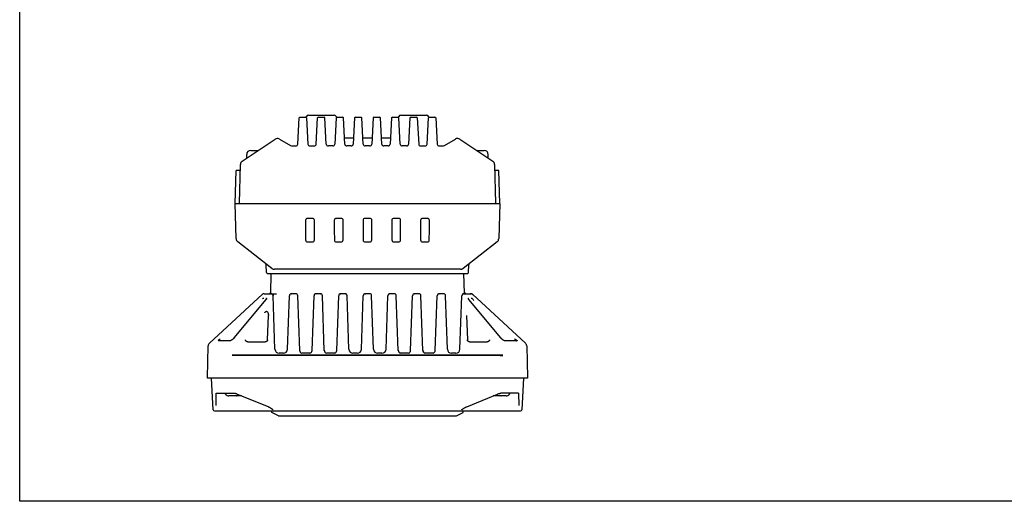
# Model space of a CAD drawing. Header units: millimetres. Extents: x 23 to 422, y -17 to 288.
# Tile 1 of 4: x 23 to 263, y -17 to 100. Entities that reach past the tile are written whole.
import ezdxf

# ---------------------------------------------------------------- set-up
doc = ezdxf.new("R2010")
doc.units = ezdxf.units.MM
doc.header["$LTSCALE"] = 23.1
doc.layers.get('0').update_dxf_attribs({"linetype": 'CONTINUOUS'})
doc.layers.add('00_COMPONENTS', color=7, linetype='CONTINUOUS')

msp = doc.modelspace()

# ---------------------------------------------------------------- linework, layer by layer
msp.add_lwpolyline([(23.486, 288.421), (422.172, 288.421), (422.172, -17.202), (23.486, -17.202)], close=True)
at = {"layer": '00_COMPONENTS', "color": 7}
for p, q in [((93.82, 76.776), (100.085, 76.776)), ((116.32, 76.776), (122.585, 76.776)), ((91.227, 69.75), (91.559, 76.087)), ((91.759, 76.276), (93.146, 76.276)), ((93.345, 76.087), (93.677, 69.75)), ((95.727, 69.75), (96.059, 76.087)), ((96.259, 76.276), (97.646, 76.276)), ((98.177, 69.75), (97.845, 76.087)), ((100.559, 76.087), (100.227, 69.75)), ((100.759, 76.276), (102.146, 76.276)), ((102.677, 69.75), (102.345, 76.087)), ((105.059, 76.087), (104.727, 69.75)), ((105.259, 76.276), (106.646, 76.276)), ((107.177, 69.75), (106.845, 76.087)), ((109.559, 76.087), (109.227, 69.75)), ((109.759, 76.276), (111.146, 76.276)), ((111.677, 69.75), (111.345, 76.087)), ((114.059, 76.087), (113.727, 69.75)), ((114.259, 76.276), (115.646, 76.276)), ((116.177, 69.75), (115.845, 76.087)), ((118.559, 76.087), (118.227, 69.75)), ((118.759, 76.276), (120.146, 76.276)), ((120.345, 76.087), (120.677, 69.75)), ((122.727, 69.75), (123.059, 76.087)), ((123.259, 76.276), (124.646, 76.276)), ((124.845, 76.087), (125.177, 69.75)), ((77.687, 65.599), (85.688, 70.933)), ((86.739, 70.969), (89.472, 69.408)), ((100.252, 71.276), (100.307, 71.276)), ((102.597, 71.276), (104.807, 71.276)), ((107.097, 71.276), (109.307, 71.276)), ((111.597, 71.276), (113.807, 71.276)), ((126.933, 69.408), (129.666, 70.969)), ((130.716, 70.933), (138.718, 65.599)), ((78.777, 66.326), (78.777, 67.206)), ((79.777, 68.206), (81.597, 68.206)), ((89.763, 69.276), (90.728, 69.276)), ((94.177, 69.276), (95.228, 69.276)), ((99.728, 69.276), (98.677, 69.276)), ((104.228, 69.276), (103.177, 69.276)), ((108.728, 69.276), (107.677, 69.276)), ((113.228, 69.276), (112.177, 69.276)), ((117.728, 69.276), (116.677, 69.276)), ((121.177, 69.276), (122.228, 69.276)), ((125.677, 69.276), (126.641, 69.276)), ((134.807, 68.206), (136.627, 68.206)), ((137.627, 66.326), (137.627, 67.206)), ((76.995, 55.376), (77.242, 64.793)), ((139.162, 64.793), (139.409, 55.376)), ((75.993, 55.276), (76.202, 63.276)), ((77.202, 63.276), (76.202, 63.276)), ((140.202, 63.276), (139.202, 63.276)), ((140.412, 55.276), (140.202, 63.276)), ((76.217, 46.728), (75.993, 55.276)), ((75.993, 55.276), (140.412, 55.276)), ((140.412, 55.276), (140.188, 46.728)), ((93.122, 51.157), (93.123, 49.064)), ((94.783, 51.657), (93.622, 51.657)), ((95.282, 49.064), (95.283, 51.157)), ((100.122, 51.157), (100.123, 49.064)), ((101.783, 51.657), (100.622, 51.657)), ((102.282, 49.064), (102.283, 51.157)), ((107.122, 51.157), (107.123, 49.064)), ((108.783, 51.657), (107.622, 51.657)), ((109.282, 49.064), (109.283, 51.157)), ((114.122, 51.157), (114.123, 49.064)), ((115.783, 51.657), (114.622, 51.657)), ((116.282, 49.064), (116.283, 51.157)), ((121.122, 51.157), (121.123, 49.064)), ((122.783, 51.657), (121.622, 51.657)), ((123.282, 49.064), (123.283, 51.157)), ((93.124, 48.702), (93.141, 46.415)), ((95.263, 46.415), (95.28, 48.702)), ((100.124, 48.702), (100.141, 46.415)), ((102.263, 46.415), (102.28, 48.702)), ((107.124, 48.702), (107.141, 46.415)), ((109.263, 46.415), (109.28, 48.702)), ((114.124, 48.702), (114.141, 46.415)), ((116.263, 46.415), (116.28, 48.702)), ((121.124, 48.702), (121.141, 46.415)), ((123.263, 46.415), (123.28, 48.702)), ((84.937, 39.483), (76.602, 45.965)), ((93.645, 45.919), (94.76, 45.919)), ((100.645, 45.919), (101.76, 45.919)), ((107.645, 45.919), (108.76, 45.919)), ((114.645, 45.919), (115.76, 45.919)), ((121.645, 45.919), (122.76, 45.919)), ((139.802, 45.965), (131.473, 39.487)), ((83.595, 38.469), (83.53, 40.35)), ((130.859, 39.276), (85.545, 39.276)), ((132.809, 38.469), (132.875, 40.35)), ((83.795, 38.276), (132.609, 38.276)), ((84.649, 33.476), (84.775, 38.276)), ((131.63, 38.276), (131.756, 33.464)), ((69.729, 21.31), (82.659, 33.194)), ((75.716, 22.551), (83.5, 31.897)), ((82.997, 33.326), (85.01, 33.326)), ((83.5, 31.897), (83.506, 31.904)), ((84.471, 33.338), (84.428, 33.329)), ((84.935, 33.276), (86.052, 33.276)), ((85.202, 33.276), (85.216, 32.87)), ((85.675, 19.791), (85.219, 32.844)), ((88.73, 19.791), (89.185, 32.844)), ((89.59, 33.326), (89.684, 33.326)), ((90.719, 33.326), (89.685, 33.326)), ((90.794, 33.326), (90.814, 33.326)), ((91.685, 19.506), (91.219, 32.844)), ((94.72, 19.511), (95.185, 32.844)), ((95.59, 33.326), (95.684, 33.326)), ((96.719, 33.326), (95.685, 33.326)), ((96.794, 33.326), (96.814, 33.326)), ((97.685, 19.506), (97.219, 32.844)), ((100.72, 19.511), (101.185, 32.844)), ((101.59, 33.326), (101.684, 33.326)), ((102.719, 33.326), (101.685, 33.326)), ((102.794, 33.326), (102.814, 33.326)), ((103.675, 19.791), (103.219, 32.844)), ((106.73, 19.791), (107.185, 32.844)), ((107.59, 33.326), (107.684, 33.326)), ((108.719, 33.326), (107.685, 33.326)), ((108.794, 33.326), (108.814, 33.326)), ((109.675, 19.791), (109.219, 32.844)), ((112.73, 19.791), (113.185, 32.844)), ((113.59, 33.326), (113.684, 33.326)), ((114.719, 33.326), (113.685, 33.326)), ((114.794, 33.326), (114.814, 33.326)), ((115.685, 19.506), (115.219, 32.844)), ((118.72, 19.511), (119.185, 32.844)), ((119.59, 33.326), (119.684, 33.326)), ((120.719, 33.326), (119.685, 33.326)), ((120.794, 33.326), (120.814, 33.326)), ((121.685, 19.506), (121.219, 32.844)), ((124.72, 19.511), (125.185, 32.844)), ((125.59, 33.326), (125.684, 33.326)), ((126.719, 33.326), (125.685, 33.326)), ((126.794, 33.326), (126.814, 33.326)), ((127.675, 19.791), (127.219, 32.844)), ((130.73, 19.791), (131.185, 32.844)), ((131.395, 33.326), (133.407, 33.326)), ((131.741, 33.49), (131.74, 33.492)), ((131.793, 33.419), (131.771, 33.442)), ((131.821, 33.394), (131.793, 33.419)), ((131.934, 33.338), (131.893, 33.352)), ((131.983, 33.402), (131.951, 33.423)), ((132.014, 33.384), (131.983, 33.402)), ((132.044, 33.369), (132.014, 33.384)), ((132.787, 32.028), (132.788, 32.021)), ((132.799, 32.002), (132.794, 32.012)), ((133.523, 33.276), (133.599, 33.276)), ((133.746, 33.194), (146.676, 21.31)), ((83.85, 22.066), (84.059, 28.054)), ((132.345, 28.054), (132.554, 22.066)), ((71.936, 21.855), (71.933, 21.856)), ((74.702, 21.853), (71.969, 21.853)), ((74.719, 21.854), (74.701, 21.853)), ((74.838, 21.871), (74.821, 21.867)), ((74.856, 21.879), (74.822, 21.864)), ((78.486, 22.081), (78.486, 22.089)), ((78.799, 21.668), (78.767, 21.684)), ((79.045, 21.615), (83.321, 21.615)), ((83.598, 21.686), (83.579, 21.676)), ((132.554, 22.065), (132.554, 22.066)), ((132.814, 21.682), (132.795, 21.692)), ((132.986, 21.623), (132.963, 21.628)), ((133.083, 21.615), (137.366, 21.615)), ((137.644, 21.687), (137.612, 21.671)), ((140.709, 22.525), (140.688, 22.551)), ((144.436, 21.853), (141.703, 21.853)), ((141.724, 21.826), (141.718, 21.826)), ((69.203, 12.856), (69.406, 20.6)), ((146.999, 20.6), (147.201, 12.856)), ((140.488, 18.326), (75.916, 18.326)), ((140.487, 18.276), (75.917, 18.276)), ((87.73, 18.826), (86.674, 18.826)), ((94.213, 18.826), (92.191, 18.826)), ((100.213, 18.826), (98.191, 18.826)), ((105.73, 18.826), (104.674, 18.826)), ((111.73, 18.826), (110.674, 18.826)), ((118.213, 18.826), (116.191, 18.826)), ((124.213, 18.826), (122.191, 18.826)), ((129.73, 18.826), (128.674, 18.826)), ((69.202, 12.776), (69.204, 12.858)), ((147.202, 12.776), (69.202, 12.776)), ((69.203, 12.856), (147.201, 12.856)), ((70.622, 5.06), (70.218, 12.776)), ((146.186, 12.776), (145.782, 5.06)), ((147.2, 12.856), (147.202, 12.776)), ((71.326, 6.103), (71.378, 9.102)), ((71.463, 9.108), (75.681, 9.108)), ((74.254, 8.484), (74.255, 8.49)), ((75.602, 8.476), (74.427, 8.476)), ((75.602, 8.476), (75.602, 8.49)), ((75.757, 9.105), (75.821, 9.098)), ((76.402, 8.49), (76.402, 8.476)), ((77.545, 8.476), (76.402, 8.476)), ((76.499, 8.906), (83.983, 5.831)), ((132.396, 5.82), (139.905, 8.906)), ((140.002, 8.476), (138.859, 8.476)), ((139.905, 8.906), (139.983, 8.937)), ((140.002, 8.476), (140.002, 8.49)), ((144.935, 9.108), (140.723, 9.108)), ((140.802, 8.49), (140.802, 8.476)), ((141.977, 8.476), (140.802, 8.476)), ((142.15, 8.49), (142.151, 8.484)), ((145.026, 9.101), (145.079, 6.103)), ((145.069, 9.091), (145.071, 9.09)), ((83.983, 5.831), (84.097, 5.781)), ((84.097, 5.781), (84.203, 5.732)), ((84.566, 5.533), (84.636, 5.49)), ((84.636, 5.49), (84.691, 5.455)), ((84.691, 5.455), (84.745, 5.421)), ((131.272, 5.163), (131.304, 5.186)), ((131.466, 5.296), (131.514, 5.328)), ((131.734, 5.468), (131.838, 5.533)), ((131.838, 5.533), (131.876, 5.557)), ((131.876, 5.557), (131.977, 5.616)), ((70.922, 4.776), (145.483, 4.776)), ((84.902, 4.376), (84.902, 4.776)), ((86.527, 3.576), (84.902, 4.376)), ((86.527, 3.576), (129.877, 3.576)), ((129.877, 3.576), (131.502, 4.376)), ((131.502, 4.376), (131.502, 4.776))]:
    msp.add_line(p, q, dxfattribs=at)
for points in [[(83.615, 32.088), (83.614, 32.084), (83.612, 32.074), (83.606, 32.059), (83.598, 32.041), (83.587, 32.019), (83.572, 31.994), (83.554, 31.966), (83.532, 31.936), (83.506, 31.904)], [(83.615, 32.084), (83.615, 32.087), (83.615, 32.088)], [(84.551, 33.372), (84.512, 33.352), (84.471, 33.338)], [(84.612, 33.419), (84.584, 33.395), (84.551, 33.372)], [(84.649, 33.464), (84.634, 33.443), (84.612, 33.419)], [(84.66, 33.475), (84.663, 33.486), (84.664, 33.492), (84.663, 33.49), (84.659, 33.481), (84.649, 33.464)], [(131.771, 33.442), (131.755, 33.464), (131.746, 33.481), (131.741, 33.49)], [(131.893, 33.352), (131.854, 33.372), (131.821, 33.394)], [(131.951, 33.423), (131.919, 33.449), (131.887, 33.479), (131.861, 33.507)], [(132.2, 33.328), (132.192, 33.329), (132.17, 33.332), (132.147, 33.336), (132.123, 33.342), (132.098, 33.349), (132.072, 33.358), (132.044, 33.369)], [(132.794, 32.012), (132.791, 32.019), (132.787, 32.03), (132.787, 32.032), (132.787, 32.028)], [(132.796, 32.064), (132.791, 32.079), (132.789, 32.086), (132.789, 32.088), (132.789, 32.085)], [(132.867, 31.944), (132.84, 31.981), (132.821, 32.014), (132.806, 32.042), (132.796, 32.064)], [(140.688, 22.551), (132.9, 31.902), (132.867, 31.944)], [(71.968, 21.853), (71.948, 21.854), (71.936, 21.855)], [(74.822, 21.864), (74.79, 21.852), (74.76, 21.842), (74.733, 21.835), (74.712, 21.83), (74.696, 21.827), (74.685, 21.826)], [(74.821, 21.867), (74.782, 21.86), (74.748, 21.856), (74.719, 21.854)], [(74.964, 21.932), (74.927, 21.913), (74.891, 21.895), (74.856, 21.879)], [(75.153, 22.047), (75.114, 22.022), (75.077, 21.997), (75.039, 21.975), (75.001, 21.953), (74.964, 21.932)], [(75.306, 22.158), (75.267, 22.129), (75.229, 22.101), (75.191, 22.073), (75.153, 22.047)], [(75.381, 22.219), (75.343, 22.188), (75.306, 22.158)], [(75.527, 22.349), (75.491, 22.315), (75.455, 22.283), (75.418, 22.25), (75.381, 22.219)], [(75.628, 22.451), (75.595, 22.417), (75.562, 22.382), (75.527, 22.349)], [(75.716, 22.551), (75.69, 22.519), (75.66, 22.485), (75.628, 22.451)], [(78.681, 21.739), (78.656, 21.76), (78.633, 21.781), (78.611, 21.803), (78.591, 21.826), (78.573, 21.849), (78.557, 21.872), (78.543, 21.895), (78.53, 21.919), (78.519, 21.943), (78.51, 21.969), (78.502, 21.995), (78.495, 22.023), (78.49, 22.051), (78.486, 22.081)], [(78.767, 21.684), (78.737, 21.701), (78.708, 21.719), (78.681, 21.739)], [(78.944, 21.624), (78.906, 21.631), (78.869, 21.642), (78.833, 21.654), (78.799, 21.668)], [(79.045, 21.615), (79.022, 21.615), (78.983, 21.618), (78.944, 21.624)], [(83.579, 21.676), (83.559, 21.666), (83.539, 21.657), (83.517, 21.649), (83.495, 21.642), (83.472, 21.635), (83.449, 21.629), (83.425, 21.624), (83.402, 21.621), (83.379, 21.618), (83.357, 21.616), (83.334, 21.615), (83.321, 21.615)], [(83.666, 21.73), (83.65, 21.718), (83.634, 21.707), (83.616, 21.696), (83.598, 21.686)], [(83.805, 21.897), (83.797, 21.882), (83.788, 21.866), (83.778, 21.851), (83.768, 21.836), (83.758, 21.822), (83.747, 21.808), (83.735, 21.794), (83.722, 21.781), (83.709, 21.768), (83.696, 21.755), (83.681, 21.742), (83.666, 21.73)], [(83.85, 22.065), (83.85, 22.061), (83.849, 22.044), (83.847, 22.027), (83.844, 22.01), (83.841, 21.994), (83.836, 21.977), (83.832, 21.961), (83.826, 21.945), (83.82, 21.929), (83.813, 21.913), (83.805, 21.897)], [(132.731, 21.736), (132.716, 21.748), (132.702, 21.76), (132.689, 21.773), (132.677, 21.786), (132.665, 21.799), (132.654, 21.813), (132.643, 21.827), (132.633, 21.841), (132.623, 21.855), (132.614, 21.871), (132.605, 21.886), (132.597, 21.901), (132.59, 21.916), (132.584, 21.932), (132.577, 21.947), (132.572, 21.963), (132.567, 21.979), (132.563, 21.996), (132.56, 22.012), (132.557, 22.028), (132.555, 22.045), (132.554, 22.062), (132.554, 22.065)], [(132.795, 21.692), (132.778, 21.702), (132.762, 21.713), (132.746, 21.724), (132.731, 21.736)], [(132.963, 21.628), (132.939, 21.633), (132.917, 21.64), (132.894, 21.647), (132.873, 21.655), (132.852, 21.663), (132.832, 21.672), (132.814, 21.682)], [(133.083, 21.615), (133.079, 21.615), (133.056, 21.615), (133.033, 21.617), (133.01, 21.619), (132.986, 21.623)], [(137.612, 21.671), (137.579, 21.657), (137.545, 21.645), (137.51, 21.634), (137.475, 21.626), (137.439, 21.62), (137.402, 21.616), (137.366, 21.615)], [(137.73, 21.745), (137.703, 21.724), (137.674, 21.705), (137.644, 21.687)], [(137.869, 21.909), (137.855, 21.884), (137.839, 21.86), (137.822, 21.836), (137.802, 21.812), (137.78, 21.789), (137.756, 21.766), (137.73, 21.745)], [(137.919, 22.089), (137.918, 22.077), (137.914, 22.046), (137.908, 22.016), (137.901, 21.988), (137.892, 21.961), (137.881, 21.935), (137.869, 21.909)], [(140.769, 22.458), (140.739, 22.492), (140.709, 22.525)], [(140.94, 22.291), (140.904, 22.324), (140.869, 22.357), (140.834, 22.391), (140.801, 22.424), (140.769, 22.458)], [(141.051, 22.196), (141.014, 22.227), (140.976, 22.259), (140.94, 22.291)], [(141.285, 22.025), (141.245, 22.051), (141.206, 22.079), (141.167, 22.107), (141.128, 22.136), (141.089, 22.165), (141.051, 22.196)], [(141.439, 21.933), (141.401, 21.954), (141.363, 21.976), (141.324, 22), (141.285, 22.025)], [(141.513, 21.895), (141.477, 21.913), (141.439, 21.933)], [(141.583, 21.864), (141.549, 21.879), (141.513, 21.895)], [(141.703, 21.853), (141.676, 21.854), (141.647, 21.857), (141.613, 21.862), (141.575, 21.869), (141.567, 21.871)], [(141.718, 21.826), (141.708, 21.827), (141.692, 21.83), (141.67, 21.835), (141.644, 21.842), (141.615, 21.852), (141.583, 21.864)], [(144.455, 21.849), (144.458, 21.851), (144.469, 21.855), (144.472, 21.856), (144.466, 21.855), (144.454, 21.854), (144.436, 21.853)], [(71.333, 9.09), (71.334, 9.09), (71.34, 9.093), (71.355, 9.097), (71.378, 9.102), (71.414, 9.106), (71.463, 9.108)], [(75.681, 9.108), (75.7, 9.108), (75.757, 9.105)], [(75.821, 9.098), (75.891, 9.088), (75.967, 9.074), (76.048, 9.056), (76.132, 9.033), (76.22, 9.007)], [(76.22, 9.007), (76.311, 8.977), (76.404, 8.944), (76.499, 8.906)], [(139.983, 8.937), (140.076, 8.971), (140.167, 9.002)], [(140.167, 9.002), (140.255, 9.029), (140.341, 9.052), (140.422, 9.071), (140.499, 9.086), (140.57, 9.097)], [(140.57, 9.097), (140.635, 9.104), (140.693, 9.107), (140.723, 9.108)], [(144.935, 9.108), (144.969, 9.107), (145.009, 9.104), (145.039, 9.099), (145.059, 9.094), (145.069, 9.091)], [(84.203, 5.732), (84.308, 5.68), (84.412, 5.624)], [(84.412, 5.624), (84.514, 5.565), (84.566, 5.533)], [(84.745, 5.421), (84.796, 5.389), (84.845, 5.357), (84.892, 5.326)], [(84.892, 5.326), (84.937, 5.297), (84.979, 5.269), (85.018, 5.243), (85.055, 5.218), (85.089, 5.194), (85.119, 5.173), (85.146, 5.153), (85.17, 5.135), (85.19, 5.119), (85.206, 5.106), (85.21, 5.103)], [(131.179, 5.09), (131.174, 5.084), (131.174, 5.083), (131.178, 5.088), (131.188, 5.097), (131.202, 5.109), (131.221, 5.125), (131.245, 5.143), (131.272, 5.163)], [(131.304, 5.186), (131.339, 5.211), (131.378, 5.237), (131.42, 5.266), (131.466, 5.296)], [(131.514, 5.328), (131.565, 5.361), (131.619, 5.396), (131.676, 5.431), (131.734, 5.468)], [(131.977, 5.616), (132.081, 5.672), (132.185, 5.725)], [(132.185, 5.725), (132.291, 5.774), (132.396, 5.82)]]:
    msp.add_lwpolyline(points, dxfattribs=at)
for centre, radius, start, end in [((93.82, 76.276), 0.5, 90, 157.97569), ((100.085, 76.276), 0.5, 22.02431, 90), ((116.32, 76.276), 0.5, 90, 157.97569), ((122.585, 76.276), 0.5, 22.02431, 90), ((91.759, 76.076), 0.2, 90, 177), ((93.146, 76.076), 0.2, 3, 90), ((93.078, 76.576), 0.3, 285.10571, 337.97569), ((96.259, 76.076), 0.2, 90, 177), ((97.646, 76.076), 0.2, 3, 90), ((100.826, 76.576), 0.3, 202.02431, 254.89429), ((100.759, 76.076), 0.2, 90, 177), ((102.146, 76.076), 0.2, 3, 90), ((105.259, 76.076), 0.2, 90, 177), ((106.646, 76.076), 0.2, 3, 90), ((109.759, 76.076), 0.2, 90, 177), ((111.146, 76.076), 0.2, 3, 90), ((114.259, 76.076), 0.2, 90, 177), ((115.646, 76.076), 0.2, 3, 90), ((115.578, 76.576), 0.3, 285.10571, 337.97569), ((118.759, 76.076), 0.2, 90, 177), ((120.146, 76.076), 0.2, 3, 90), ((123.326, 76.576), 0.3, 202.02431, 254.89429), ((123.259, 76.076), 0.2, 90, 177), ((124.646, 76.076), 0.2, 3, 90), ((86.243, 70.101), 1, 60.25512, 123.69007), ((90.728, 69.776), 0.5, 270, 357), ((94.177, 69.776), 0.5, 183, 270), ((95.228, 69.776), 0.5, 270, 357), ((98.677, 69.776), 0.5, 183, 270), ((99.728, 69.776), 0.5, 270, 357), ((103.177, 69.776), 0.5, 183, 270), ((104.228, 69.776), 0.5, 270, 357), ((107.677, 69.776), 0.5, 183, 270), ((108.728, 69.776), 0.5, 270, 357), ((112.177, 69.776), 0.5, 183, 270), ((113.228, 69.776), 0.5, 270, 357), ((116.677, 69.776), 0.5, 183, 270), ((117.728, 69.776), 0.5, 270, 357), ((121.177, 69.776), 0.5, 183, 270), ((122.228, 69.776), 0.5, 270, 357), ((125.677, 69.776), 0.5, 183, 270), ((130.162, 70.101), 1, 56.30993, 119.74488), ((79.777, 67.206), 1, 90, 180), ((89.968, 70.276), 1, 240.25512, 266.69494), ((126.437, 70.276), 1, 273.30499, 299.74488), ((136.627, 67.206), 1, 0, 90), ((78.242, 64.767), 1, 123.69007, 178.5), ((138.163, 64.767), 1, 1.5, 56.30993), ((77.216, 46.754), 1, 181.5, 232.12502), ((139.188, 46.754), 1, 307.87498, 358.5), ((83.03, 40.332), 0.5, 2, 52.12502), ((83.795, 38.476), 0.2, 182, 270), ((85.545, 40.276), 1, 232.12502, 270), ((85.54, 40.258), 0.982, 232.12793, 235.37186), ((85.543, 40.263), 0.988, 235.3707, 238.16087), ((85.544, 40.265), 0.99, 238.16031, 240.64125), ((85.542, 40.261), 0.986, 240.63993, 247.02756), ((85.717, 40.776), 1.5, 259.16182, 260.36292), ((130.859, 40.276), 1, 270, 307.87498), ((130.688, 40.776), 1.5, 279.63708, 280.839), ((130.862, 40.262), 0.987, 291.57136, 299.35758), ((130.86, 40.264), 0.99, 299.35828, 304.78555), ((130.865, 40.257), 0.982, 304.78687, 307.87371), ((132.609, 38.476), 0.2, 270, 358), ((133.374, 40.332), 0.5, 127.87498, 178), ((84.158, 33.826), 0.5, 275.68167, 358.5), ((132.246, 33.826), 0.5, 185.35042, 264.31833), ((82.997, 32.826), 0.5, 90, 132.58666), ((84.719, 32.826), 0.5, 2, 90), ((89.685, 32.826), 0.5, 90, 178), ((90.719, 32.826), 0.5, 2, 90), ((95.685, 32.826), 0.5, 90, 178), ((96.719, 32.826), 0.5, 2, 90), ((101.685, 32.826), 0.5, 90, 178), ((102.719, 32.826), 0.5, 2, 90), ((107.685, 32.826), 0.5, 90, 178), ((108.719, 32.826), 0.5, 2, 90), ((113.685, 32.826), 0.5, 90, 178), ((114.719, 32.826), 0.5, 2, 90), ((119.685, 32.826), 0.5, 90, 178), ((120.719, 32.826), 0.5, 2, 90), ((125.685, 32.826), 0.5, 90, 178), ((126.719, 32.826), 0.5, 2, 90), ((131.685, 32.826), 0.5, 90, 178), ((133.081, 32.102), 0.293, 170.01955, 173.91109), ((133.212, 32.326), 1, 47.41334, 90), ((133.407, 32.826), 0.5, 47.41334, 90), ((72.374, 21.347), 0.837, 130.16545, 130.91811), ((70.405, 20.574), 1, 132.58666, 178.5), ((86.674, 19.826), 1, 182, 270), ((87.73, 19.826), 1, 270, 358), ((92.481, 19.576), 0.8, 182, 249.71616), ((93.923, 19.576), 0.8, 290.25873, 355.32862), ((98.481, 19.576), 0.8, 182, 249.71616), ((99.923, 19.576), 0.8, 290.25873, 355.32862), ((104.674, 19.826), 1, 182, 270), ((105.73, 19.826), 1, 270, 358), ((110.674, 19.826), 1, 182, 270), ((111.73, 19.826), 1, 270, 358), ((116.481, 19.576), 0.8, 182, 249.71616), ((117.923, 19.576), 0.8, 290.25873, 355.32862), ((122.481, 19.576), 0.8, 182, 249.71616), ((123.923, 19.576), 0.8, 290.25873, 355.32862), ((128.674, 19.826), 1, 182, 270), ((129.73, 19.826), 1, 270, 358), ((145.999, 20.574), 1, 1.5, 47.41334), ((74.377, 9.476), 1, 201.67876, 262.89738), ((74.427, 9.532), 1.056, 260.60725, 270.00642), ((76.1, 16.714), 8.229, 271.48379, 272.10361), ((140.5, 16.714), 8.229, 271.48379, 272.10361), ((141.977, 9.532), 1.056, 269.99358, 279.39275), ((142.027, 9.476), 1, 277.10262, 338.32124), ((70.922, 5.076), 0.3, 183, 270), ((145.483, 5.076), 0.3, 270, 357)]:
    msp.add_arc(centre, radius, start, end, dxfattribs=at)
for centre, major_axis, ratio, start_param, end_param in [((93.622, 51.156), (-0.247, 0.435), 0.999112, -0.5148972, 1.0555945), ((94.782, 51.156), (0.247, 0.435), 0.999112, -1.0555945, 0.5148972), ((100.622, 51.156), (-0.247, 0.435), 0.999112, -0.5148972, 1.0555945), ((101.782, 51.156), (0.247, 0.435), 0.999112, -1.0555945, 0.5148972), ((107.622, 51.156), (-0.247, 0.435), 0.999112, -0.5148972, 1.0555945), ((108.782, 51.156), (0.247, 0.435), 0.999112, -1.0555945, 0.5148972), ((114.622, 51.156), (-0.247, 0.435), 0.999112, -0.5148972, 1.0555945), ((115.782, 51.156), (0.247, 0.435), 0.999112, -1.0555945, 0.5148972), ((121.622, 51.156), (-0.247, 0.435), 0.999112, -0.5148972, 1.0555945), ((122.782, 51.156), (0.247, 0.435), 0.999112, -1.0555945, 0.5148972), ((93.14, 49.09), (0, 1), 0.0174551, -4.686209, -4.3138665), ((95.264, 49.09), (0, 1), 0.0174551, -1.9693188, -1.5969763), ((100.14, 49.09), (0, 1), 0.0174551, -4.686209, -4.3138665), ((102.264, 49.09), (0, 1), 0.0174551, -1.9693188, -1.5969763), ((107.14, 49.09), (0, 1), 0.0174551, -4.686209, -4.3138665), ((109.264, 49.09), (0, 1), 0.0174551, -1.9693188, -1.5969763), ((114.14, 49.09), (0, 1), 0.0174551, -4.686209, -4.3138665), ((116.264, 49.09), (0, 1), 0.0174551, -1.9693188, -1.5969763), ((121.14, 49.09), (0, 1), 0.0174551, -4.686209, -4.3138665), ((123.264, 49.09), (0, 1), 0.0174551, -1.9693188, -1.5969763), ((93.641, 46.415), (0.465, -0.186), 0.9899094, -2.757491, -1.1869993), ((94.763, 46.415), (0.465, 0.186), 0.9899094, -1.9545934, -0.3841016), ((100.641, 46.415), (0.465, -0.186), 0.9899094, -2.757491, -1.1869993), ((101.763, 46.415), (0.465, 0.186), 0.9899094, -1.9545934, -0.3841016), ((107.641, 46.415), (0.465, -0.186), 0.9899094, -2.757491, -1.1869993), ((108.763, 46.415), (0.465, 0.186), 0.9899094, -1.9545934, -0.3841016), ((114.641, 46.415), (0.465, -0.186), 0.9899094, -2.757491, -1.1869993), ((115.763, 46.415), (0.465, 0.186), 0.9899094, -1.9545934, -0.3841016), ((121.641, 46.415), (0.465, -0.186), 0.9899094, -2.757491, -1.1869993), ((122.763, 46.415), (0.465, 0.186), 0.9899094, -1.9545934, -0.3841016)]:
    msp.add_ellipse(centre, major_axis=major_axis, ratio=ratio, start_param=start_param, end_param=end_param, dxfattribs=at)
for points, knots in [([(82.614, 32.071), (82.667, 32.124), (82.751, 32.196), (82.874, 32.26), (82.939, 32.275), (82.968, 32.274)], [0, 0, 0, 0, 0.5369683, 0.7866205, 1, 1, 1, 1]), ([(83.48, 32.274), (83.502, 32.275), (83.548, 32.267), (83.595, 32.218), (83.615, 32.154), (83.617, 32.108), (83.617, 32.084)], [0, 0, 0, 0, 0.2563362, 0.4849608, 0.7289422, 1, 1, 1, 1]), ([(132.792, 32.152), (132.798, 32.184), (132.816, 32.233), (132.873, 32.27), (132.907, 32.275), (132.925, 32.274)], [0, 0, 0, 0, 0.4892632, 0.7286902, 1, 1, 1, 1]), ([(133.436, 32.274), (133.467, 32.275), (133.535, 32.259), (133.663, 32.189), (133.808, 32.06), (133.956, 31.883), (134.04, 31.755), (134.078, 31.69)], [0, 0, 0, 0, 0.1041677, 0.2263314, 0.4879075, 0.7484778, 1, 1, 1, 1]), ([(83.186, 28.643), (83.214, 28.71), (83.266, 28.81), (83.36, 28.928), (83.451, 29.004), (83.566, 29.05), (83.692, 29.036), (83.793, 28.97), (83.893, 28.856), (83.974, 28.69), (84.031, 28.481), (84.059, 28.268), (84.062, 28.125), (84.059, 28.054)], [0, 0, 0, 0, 0.1233794, 0.1867566, 0.2520937, 0.3200587, 0.3888207, 0.4548489, 0.5182039, 0.6406523, 0.761009, 0.8805956, 1, 1, 1, 1]), ([(71.835, 21.986), (71.869, 22.015), (71.946, 22.072), (72.118, 22.182), (72.258, 22.259), (72.355, 22.309)], [0, 0, 0, 0, 0.2212167, 0.4659633, 1, 1, 1, 1]), ([(144.049, 22.309), (144.09, 22.287), (144.17, 22.245), (144.287, 22.179), (144.395, 22.113), (144.479, 22.056), (144.54, 22.011), (144.581, 21.978), (144.616, 21.945), (144.643, 21.913), (144.66, 21.887), (144.664, 21.866), (144.659, 21.845), (144.625, 21.827), (144.596, 21.826), (144.577, 21.826)], [0, 0, 0, 0, 0.1591744, 0.3126698, 0.4592474, 0.5968141, 0.6611543, 0.7216027, 0.7770556, 0.8259223, 0.8660738, 0.8827001, 0.8981144, 0.9359086, 1, 1, 1, 1]), ([(75.916, 18.326), (75.851, 18.326), (75.723, 18.331), (75.487, 18.338), (75.316, 18.341), (75.208, 18.344)], [0, 0, 0, 0, 0.2758276, 0.5412483, 1, 1, 1, 1]), ([(75.917, 18.276), (75.852, 18.276), (75.724, 18.281), (75.488, 18.288), (75.317, 18.291), (75.209, 18.294)], [0, 0, 0, 0, 0.2758223, 0.5412408, 1, 1, 1, 1]), ([(141.197, 18.344), (141.088, 18.341), (140.917, 18.338), (140.681, 18.331), (140.553, 18.326), (140.488, 18.326)], [0, 0, 0, 0, 0.4587517, 0.7241724, 1, 1, 1, 1]), ([(140.488, 18.276), (140.554, 18.276), (140.681, 18.281), (140.917, 18.288), (141.087, 18.291), (141.195, 18.294)], [0, 0, 0, 0, 0.2758427, 0.5412418, 1, 1, 1, 1]), ([(76.313, 8.488), (76.195, 8.484), (75.958, 8.483), (75.721, 8.486), (75.602, 8.49)], [0, 0, 0, 0, 0.500004, 1, 1, 1, 1]), ([(140.713, 8.488), (140.595, 8.484), (140.358, 8.483), (140.121, 8.486), (140.002, 8.49)], [0, 0, 0, 0, 0.500004, 1, 1, 1, 1])]:
    msp.add_open_spline(points, degree=3, knots=knots, dxfattribs=at)
msp.add_open_spline([(132.787, 32.085), (132.787, 32.101), (132.788, 32.117), (132.789, 32.133)], degree=3, dxfattribs=at)

doc.saveas('drawing.dxf')
